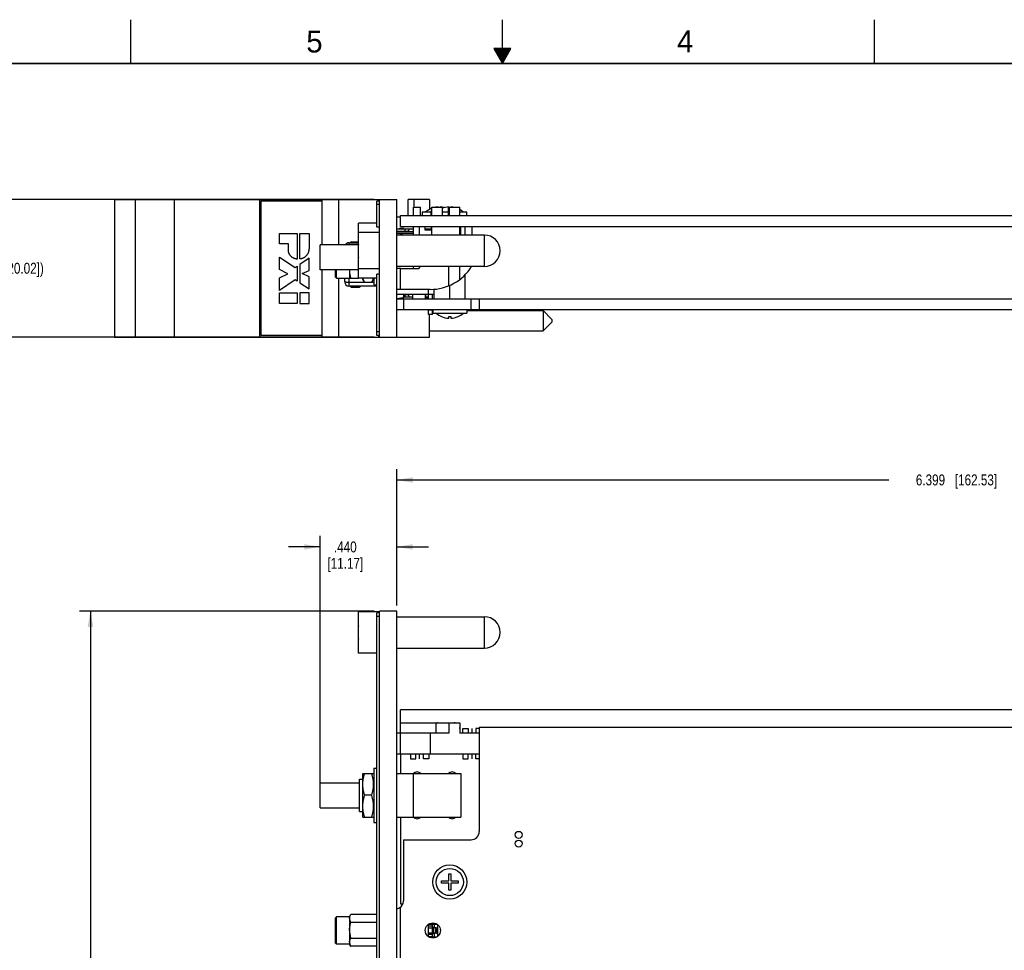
# Model space of a CAD drawing. Header units: inches. Extents: x 0 to 34, y 0 to 22.
# Tile 20 of 30: x 11.5 to 22.7, y 11.4 to 22. Entities that reach past the tile are written whole.
import ezdxf

# ---------------------------------------------------------------- set-up
doc = ezdxf.new("R2010")
doc.units = ezdxf.units.IN
doc.header["$LTSCALE"] = 1.87
doc.header["$MEASUREMENT"] = 0
doc.layers.get('0').update_dxf_attribs({"linetype": 'CONTINUOUS'})
for name, color, linetype in [('02___PRT_ALL_AXES', 7, 'CONTINUOUS'), ('03___PRT_ALL_CURVES', 7, 'CONTINUOUS'), ('COSMETIC', 7, 'CONTINUOUS'), ('DATUMCURVES', 7, 'CONTINUOUS'), ('DIMENSIONS', 7, 'CONTINUOUS')]:
    doc.layers.add(name, color=color, linetype=linetype)
doc.styles.get("Standard").update_dxf_attribs({"font": 'txt', "width": 0.8})
doc.styles.add('TEXTSTYLE_2', font='txt')
doc.dimstyles.new('DIMSTYLE_1', dxfattribs={"dimtxt": 0.125, "dimasz": 0.18, "dimexe": 0.125, "dimexo": 0.0625, "dimgap": 0.0625, "dimtad": 0, "dimtih": 1, "dimtoh": 1, "dimdec": 3, "dimlfac": 0.5, "dimzin": 4, "dimdsep": 46, "dimtxsty": 'STANDARD', "dimblk": '_FILLED', "dimblk1": '_FILLED', "dimblk2": '_FILLED', "dimcen": 0.09, "dimadec": 0, "dimazin": 0, "dimtp": 0.001, "dimtm": 0.001, "dimtfac": 1, "dimtdec": 3, "dimtofl": 0, "dimtmove": 0, "dimatfit": 3, "dimldrblk": '_FILLED', "dimfxl": 1, "dimtolj": 1, "dimtzin": 4, "dimarcsym": 0})

# ---------------------------------------------------------------- blocks, each defined once
blk = doc.blocks.new('_FILLED')
at = {"color": 0, "linetype": 'BYBLOCK'}
blk.add_solid([(0, 0), (-1, 0.174), (-1, -0.174)], dxfattribs=at)
blk = doc.blocks.new('*D15')
at = {"layer": 'DIMENSIONS', "color": 2, "linetype": 'CONTINUOUS'}
for p, q in [((15.794, 15.299), (15.794, 16.861)), ((28.592, 14.01), (28.592, 16.861)), ((15.794, 16.736), (21.418, 16.736)), ((28.592, 16.736), (22.968, 16.736))]:
    blk.add_line(p, q, dxfattribs=at)
at = {"layer": 'DIMENSIONS', "color": 2, "linetype": 'CONTINUOUS', "xscale": 0.18, "yscale": 0.18, "zscale": 0.18, "rotation": 180}
blk.add_blockref('_FILLED', (15.794, 16.736), dxfattribs=at)
at = {"layer": 'DIMENSIONS', "color": 2, "linetype": 'CONTINUOUS', "xscale": 0.18, "yscale": 0.18, "zscale": 0.18}
blk.add_blockref('_FILLED', (28.592, 16.736), dxfattribs=at)
at = {"layer": 'DIMENSIONS', "color": 2, "linetype": 'CONTINUOUS', "insert": (22.193, 16.799), "char_height": 0.125, "width": 1.425, "attachment_point": 2, "line_spacing_factor": 0.9}
blk.add_mtext('6.399{\\Ftxt.shx;\\W1.000000;\\H0.125000; }[162.53]', dxfattribs=at)
blk = doc.blocks.new('*D17')
at = {"layer": 'DIMENSIONS', "color": 2, "linetype": 'CONTINUOUS'}
for p, q in [((15.532, 15.236), (12.164, 15.236)), ((12.289, 15.236), (12.289, 10.224)), ((12.289, 4.961), (12.289, 9.974)), ((15.114, 4.961), (12.164, 4.961))]:
    blk.add_line(p, q, dxfattribs=at)
at = {"layer": 'DIMENSIONS', "color": 2, "linetype": 'CONTINUOUS', "xscale": 0.18, "yscale": 0.18, "zscale": 0.18}
for p, rotation in [((12.289, 15.236), 90), ((12.289, 4.961), 270)]:
    blk.add_blockref('_FILLED', p, dxfattribs=dict(at, rotation=rotation))
at = {"layer": 'DIMENSIONS', "color": 2, "linetype": 'CONTINUOUS', "insert": (12.289, 10.161), "char_height": 0.125, "width": 1.325, "attachment_point": 2, "line_spacing_factor": 0.9}
blk.add_mtext('5.138{\\Ftxt.shx;\\W1.000000;\\H0.125000; }[130.5]', dxfattribs=at)
blk = doc.blocks.new('*D18')
at = {"layer": 'DIMENSIONS', "color": 2, "linetype": 'CONTINUOUS'}
for p, q in [((14.915, 13.192), (14.915, 16.096)), ((15.794, 15.299), (15.794, 16.096)), ((14.915, 15.971), (14.555, 15.971)), ((15.794, 15.971), (16.154, 15.971))]:
    blk.add_line(p, q, dxfattribs=at)
at = {"layer": 'DIMENSIONS', "color": 2, "linetype": 'CONTINUOUS', "xscale": 0.18, "yscale": 0.18, "zscale": 0.18}
blk.add_blockref('_FILLED', (14.915, 15.971), dxfattribs=at)
at = {"layer": 'DIMENSIONS', "color": 2, "linetype": 'CONTINUOUS', "xscale": 0.18, "yscale": 0.18, "zscale": 0.18, "rotation": 180}
blk.add_blockref('_FILLED', (15.794, 15.971), dxfattribs=at)
at = {"layer": 'DIMENSIONS', "color": 2, "linetype": 'CONTINUOUS', "insert": (15.204, 16.033), "char_height": 0.125, "width": 0.7, "attachment_point": 2, "line_spacing_factor": 0.9}
blk.add_mtext('.440\\P[11.17]', dxfattribs=at)
blk = doc.blocks.new('*D19')
at = {"layer": 'DIMENSIONS', "color": 2, "linetype": 'CONTINUOUS'}
for p, q in [((15.197, 10.876), (14.796, 10.876)), ((15.564, 10.876), (15.924, 10.876))]:
    blk.add_line(p, q, dxfattribs=at)
at = {"layer": 'DIMENSIONS', "color": 2, "linetype": 'CONTINUOUS', "xscale": 0.18, "yscale": 0.18, "zscale": 0.18}
blk.add_blockref('_FILLED', (15.197, 10.876), dxfattribs=at)
at = {"layer": 'DIMENSIONS', "color": 2, "linetype": 'CONTINUOUS', "xscale": 0.18, "yscale": 0.18, "zscale": 0.18, "rotation": 180}
blk.add_blockref('_FILLED', (15.564, 10.876), dxfattribs=at)
at = {"layer": 'DIMENSIONS', "color": 2, "linetype": 'CONTINUOUS', "insert": (14.733, 10.939), "char_height": 0.125, "width": 1.125, "attachment_point": 3, "line_spacing_factor": 0.9}
blk.add_mtext('.184{\\Ftxt.shx;\\W1.000000;\\H0.125000; }[4.66]', dxfattribs=at)
blk = doc.blocks.new('*D21')
at = {"layer": 'DIMENSIONS', "color": 2, "linetype": 'CONTINUOUS'}
for p, q in [((15.532, 19.945), (11.196, 19.945)), ((11.321, 19.945), (11.321, 19.282)), ((11.321, 18.369), (11.321, 19.032)), ((15.532, 18.369), (11.196, 18.369))]:
    blk.add_line(p, q, dxfattribs=at)
at = {"layer": 'DIMENSIONS', "color": 2, "linetype": 'CONTINUOUS', "xscale": 0.18, "yscale": 0.18, "zscale": 0.18}
for p, rotation in [((11.321, 19.945), 90), ((11.321, 18.369), 270)]:
    blk.add_blockref('_FILLED', p, dxfattribs=dict(at, rotation=rotation))
at = {"layer": 'DIMENSIONS', "color": 2, "linetype": 'CONTINUOUS', "insert": (11.321, 19.22), "char_height": 0.125, "width": 1.425, "attachment_point": 2, "line_spacing_factor": 0.9}
blk.add_mtext('(.788{\\Ftxt.shx;\\W1.000000;\\H0.125000; }[20.02])', dxfattribs=at)

msp = doc.modelspace()

# ---------------------------------------------------------------- linework, layer by layer
at = {"color": 2, "linetype": 'CONTINUOUS'}
for p, q in [((12.75, 21.5), (12.75, 22)), ((17, 21.5), (17, 22)), ((21.25, 22), (21.25, 21.5)), ((16.902, 21.6697), (17, 21.5)), ((17.098, 21.6697), (16.902, 21.6697)), ((16.9076, 21.66), (17.0924, 21.66)), ((16.9134, 21.65), (17.0866, 21.65)), ((16.9192, 21.64), (17.0808, 21.64)), ((16.925, 21.63), (17.0751, 21.63)), ((16.9307, 21.62), (17.0693, 21.62)), ((17, 21.5), (17.098, 21.6697)), ((16.9365, 21.61), (17.0635, 21.61)), ((16.9423, 21.6), (17.0578, 21.6)), ((16.9481, 21.59), (17.052, 21.59)), ((16.9538, 21.58), (17.0462, 21.58)), ((16.9596, 21.57), (17.0404, 21.57)), ((16.9654, 21.56), (17.0347, 21.56)), ((16.9712, 21.55), (17.0289, 21.55)), ((16.9769, 21.54), (17.0231, 21.54)), ((16.9827, 21.53), (17.0173, 21.53)), ((16.9885, 21.52), (17.0116, 21.52)), ((16.9942, 21.51), (17.0058, 21.51))]:
    msp.add_line(p, q, dxfattribs=at)
at = {"color": 7, "linetype": 'CONTINUOUS'}
for p, q in [((12.5641, 19.9454), (12.5641, 18.3694)), ((12.5641, 19.9454), (15.7941, 19.9454)), ((12.8041, 18.3694), (12.8041, 19.9454)), ((13.2512, 18.3694), (13.2512, 19.9454)), ((14.2219, 19.9454), (14.2219, 18.3694)), ((14.2232, 19.9454), (14.2232, 18.3694)), ((14.9341, 19.9454), (14.9341, 19.4245)), ((15.1241, 19.9454), (15.1241, 19.4245)), ((15.5841, 19.9454), (15.5841, 19.9254)), ((15.5941, 18.3694), (15.5941, 19.9454)), ((15.7941, 18.3694), (15.7941, 19.9454)), ((15.9221, 19.7594), (15.9221, 19.9454)), ((16.1661, 19.9454), (15.9221, 19.9454)), ((15.9901, 19.8554), (15.9901, 19.9454)), ((16.1661, 19.9454), (16.1661, 19.831)), ((14.2362, 19.9234), (14.2362, 18.3914)), ((14.9341, 19.9234), (14.2362, 19.9234)), ((15.5641, 19.6263), (15.5641, 19.9254)), ((15.5941, 19.9254), (15.5641, 19.9254)), ((15.5941, 19.8854), (15.5641, 19.8854)), ((15.9847, 19.7594), (15.9847, 19.8554)), ((15.9847, 19.8554), (16.0647, 19.8554)), ((16.0647, 19.7594), (16.0647, 19.8554)), ((16.1816, 19.8387), (16.1816, 19.839)), ((16.2643, 19.8554), (16.2643, 19.8588)), ((16.2879, 19.8588), (16.2879, 19.8554)), ((16.3847, 19.7594), (16.3847, 19.8554)), ((16.3847, 19.8554), (16.3941, 19.8554)), ((16.3863, 19.8554), (16.3863, 19.8588)), ((16.4099, 19.8588), (16.4099, 19.8554)), ((15.7941, 19.7454), (15.8341, 19.7454)), ((15.8341, 19.6354), (15.8341, 19.7594)), ((15.8341, 19.7594), (28.5921, 19.7594)), ((16.0812, 19.7987), (16.0812, 19.7594)), ((16.1867, 19.7987), (16.0812, 19.7987)), ((16.1867, 19.7594), (16.1867, 19.8154)), ((16.1867, 19.8154), (16.1941, 19.8154)), ((16.3847, 19.7987), (16.3141, 19.7987)), ((16.593, 19.7987), (16.5141, 19.7987)), ((16.593, 19.7594), (16.593, 19.7987)), ((15.3541, 19.0424), (15.3541, 19.6724)), ((15.5641, 19.6724), (15.3541, 19.6724)), ((15.5941, 19.6263), (15.5641, 19.6263)), ((15.9827, 19.6058), (15.7941, 19.6058)), ((15.8267, 19.6137), (15.8157, 19.6058)), ((15.874, 19.6137), (15.8267, 19.6137)), ((15.8341, 19.6354), (28.608, 19.6354)), ((15.874, 19.6058), (15.874, 19.6137)), ((15.8897, 19.5822), (15.8897, 19.6058)), ((15.9291, 19.594), (15.9173, 19.5822)), ((15.9291, 19.6058), (15.9291, 19.594)), ((15.9827, 19.5374), (15.9827, 19.6354)), ((16.1147, 19.6354), (16.1147, 19.5954)), ((16.1771, 19.6058), (16.1147, 19.6058)), ((16.1147, 19.5954), (16.1941, 19.5954)), ((16.1771, 19.5954), (16.1771, 19.6058)), ((16.1867, 19.6354), (16.1867, 19.5954)), ((16.5141, 19.5374), (16.5141, 19.6354)), ((16.5247, 19.5374), (16.5247, 19.6354)), ((16.5753, 19.5374), (16.5753, 19.6354)), ((15.5941, 19.5649), (15.3541, 19.5649)), ((15.7941, 19.5822), (15.9173, 19.5822)), ((15.9827, 19.5743), (15.7941, 19.5743)), ((15.7941, 19.5586), (15.9827, 19.5586)), ((15.8341, 19.5374), (15.8341, 19.5554)), ((15.8341, 19.5554), (15.8668, 19.5374)), ((15.874, 19.5743), (15.874, 19.5822)), ((14.9146, 19.1385), (14.9147, 19.4245)), ((15.353, 19.4245), (14.9147, 19.4245)), ((15.2441, 19.4484), (15.2441, 19.4245)), ((15.2441, 19.4484), (15.3541, 19.4484)), ((15.2756, 19.4602), (15.2598, 19.4484)), ((15.2756, 19.4602), (15.3541, 19.4602)), ((15.2992, 19.4484), (15.2992, 19.4602)), ((15.3386, 19.4602), (15.3386, 19.4484)), ((15.35, 19.3849), (15.3541, 19.3849)), ((15.3541, 19.3298), (15.35, 19.3298)), ((15.5941, 19.1499), (15.3541, 19.1499)), ((15.8341, 18.9154), (15.8341, 19.1554)), ((15.8341, 19.1554), (16.0461, 19.1554)), ((15.9827, 19.1554), (15.9827, 19.1774)), ((16.0461, 19.1554), (16.0619, 19.1774)), ((16.3881, 18.9574), (16.3881, 19.1774)), ((16.5141, 19.0296), (16.5141, 19.1774)), ((15.3541, 19.1385), (14.9146, 19.1385)), ((14.9341, 19.1385), (14.9341, 18.3694)), ((15.0921, 19.0553), (15.0921, 19.1385)), ((15.0921, 19.0553), (15.1041, 19.0433)), ((15.1041, 19.0433), (15.1041, 19.1385)), ((15.1241, 19.0433), (15.1241, 18.3694)), ((15.1968, 19.0018), (15.1968, 19.0433)), ((15.2441, 19.0433), (15.2441, 18.9523)), ((15.5641, 19.0424), (15.3541, 19.0424)), ((15.4026, 19.0335), (15.4026, 19.0424)), ((15.4261, 18.9928), (15.4026, 19.0335)), ((15.5051, 18.9928), (15.5286, 19.0334)), ((15.5287, 19.0424), (15.5286, 18.9694)), ((15.5641, 18.3894), (15.5641, 19.0884)), ((15.5941, 19.0884), (15.5641, 19.0884)), ((16.5161, 19.0314), (16.5247, 19.0314)), ((16.5247, 19.0314), (16.5247, 19.0387)), ((16.5753, 18.8086), (16.5753, 19.0848)), ((15.1968, 18.9995), (15.1968, 18.9995)), ((15.2441, 18.9978), (15.4232, 18.9978)), ((15.5641, 18.9523), (15.2441, 18.9523)), ((15.2598, 18.9523), (15.2756, 18.9405)), ((15.2756, 18.9405), (15.3622, 18.9405)), ((15.2992, 18.9405), (15.2992, 18.9523)), ((15.3386, 18.9523), (15.3386, 18.9405)), ((15.3622, 18.9405), (15.3779, 18.9523)), ((15.5051, 18.9928), (15.4261, 18.9928)), ((15.5081, 18.9978), (15.5286, 18.9978)), ((15.5286, 18.9694), (15.5641, 18.9694)), ((16.2209, 18.8086), (16.2209, 18.9176)), ((16.3981, 18.8086), (16.3981, 18.962)), ((15.7941, 18.8617), (16.2209, 18.8617)), ((15.7941, 18.8104), (15.874, 18.8243)), ((15.7941, 18.8086), (27.6828, 18.8086)), ((16.1756, 18.9154), (15.8341, 18.9154)), ((15.84, 18.8184), (15.874, 18.8184)), ((15.874, 18.8224), (15.8627, 18.8224)), ((15.8692, 18.8086), (15.8692, 18.6846)), ((15.874, 18.8243), (15.874, 18.8617)), ((15.9173, 18.8539), (15.874, 18.8539)), ((15.874, 18.8302), (15.9291, 18.8302)), ((15.874, 18.8294), (15.9732, 18.8294)), ((15.874, 18.8184), (15.874, 18.8224)), ((15.8897, 18.8302), (15.8897, 18.8539)), ((15.9173, 18.8539), (15.9291, 18.8421)), ((15.9291, 18.8421), (15.9291, 18.8302)), ((15.9732, 18.8617), (15.9732, 18.8086)), ((15.9766, 18.8086), (15.9766, 18.8617)), ((16.1178, 18.8617), (16.1178, 18.8086)), ((16.1212, 18.8617), (16.1212, 18.8086)), ((16.1535, 18.8263), (16.1212, 18.8263)), ((16.1535, 18.8086), (16.1535, 18.9154)), ((16.2008, 18.8086), (16.2008, 18.8617)), ((16.2165, 18.8617), (16.2165, 18.8086)), ((16.6412, 18.6846), (16.6412, 18.8086)), ((16.7352, 18.8086), (16.7352, 18.6846)), ((15.7941, 18.6846), (28.5432, 18.6846)), ((16.1535, 18.6295), (16.1535, 18.6846)), ((16.2008, 18.6767), (16.1535, 18.6767)), ((16.2008, 18.6295), (16.1535, 18.6295)), ((16.1661, 18.3694), (16.1661, 18.6295)), ((16.2008, 18.6295), (16.2008, 18.6846)), ((16.2032, 18.6846), (16.2032, 18.6452)), ((16.2032, 18.6452), (16.593, 18.6452)), ((16.3036, 18.6049), (16.3036, 18.6053)), ((16.3863, 18.5852), (16.3863, 18.6053)), ((16.4099, 18.6053), (16.4099, 18.5852)), ((16.4926, 18.6053), (16.4926, 18.6049)), ((16.593, 18.6846), (16.593, 18.6452)), ((16.593, 18.6724), (17.4661, 18.6724)), ((17.4661, 18.6724), (17.4661, 18.4424)), ((17.4661, 18.6724), (17.5661, 18.5724)), ((17.4661, 18.4424), (17.5661, 18.5424)), ((17.5661, 18.5723), (17.5661, 18.5424)), ((12.5641, 18.3694), (16.1661, 18.3694)), ((14.2362, 18.3914), (14.9341, 18.3914)), ((15.5941, 18.4294), (15.5641, 18.4294)), ((15.5941, 18.3894), (15.5641, 18.3894)), ((15.5841, 18.3894), (15.5841, 18.3694)), ((16.1661, 18.4424), (17.4661, 18.4424)), ((15.3541, 14.7555), (15.3541, 15.2295)), ((15.5941, 15.2295), (15.3541, 15.2295)), ((15.5641, 6.9965), (15.5641, 15.2165)), ((15.5941, 15.2165), (15.5641, 15.2165)), ((15.5941, 6.3505), (15.5941, 15.2365)), ((15.7941, 15.2365), (15.5941, 15.2365)), ((15.7941, 6.3446), (15.7941, 15.2365)), ((15.5941, 15.1765), (15.5641, 15.1765)), ((15.3541, 15.02), (15.35, 15.02)), ((15.35, 14.9649), (15.3541, 14.9649)), ((15.5641, 14.7555), (15.3541, 14.7555)), ((15.8341, 13.7194), (15.8341, 14.1054)), ((28.4341, 14.1054), (15.8341, 14.1054)), ((15.8341, 13.9594), (16.5141, 13.9594)), ((16.2376, 13.9594), (16.2376, 13.8394)), ((16.3881, 13.9594), (16.3881, 13.8394)), ((16.5141, 13.9594), (16.5141, 13.8394)), ((16.7352, 13.9054), (16.7352, 12.7154)), ((25.0242, 13.9054), (16.7352, 13.9054)), ((16.3881, 13.8394), (15.8341, 13.8394)), ((16.1756, 13.8394), (16.1756, 13.5994)), ((16.7341, 13.8394), (16.5141, 13.8394)), ((15.8341, 13.5994), (15.8341, 13.3795)), ((16.7341, 13.5994), (15.8341, 13.5994)), ((15.5287, 13.4415), (15.5286, 12.8175)), ((15.5287, 13.4415), (15.5641, 13.4415)), ((15.3646, 12.9435), (15.3647, 13.3155)), ((15.3647, 13.3155), (15.4027, 13.3155)), ((15.4026, 12.8815), (15.4027, 13.3155)), ((15.4038, 13.3795), (15.4027, 13.3775)), ((15.4027, 13.3155), (15.4027, 13.3775)), ((15.4038, 13.3795), (15.5275, 13.3795)), ((15.5287, 13.3775), (15.5275, 13.3795)), ((15.7947, 13.3795), (16.5247, 13.3794)), ((15.9826, 12.8795), (15.9827, 13.3795)), ((16.5247, 13.3794), (16.5246, 12.8794)), ((14.9146, 12.9866), (14.9147, 13.2726)), ((14.9147, 13.2726), (15.3647, 13.2725)), ((15.5051, 13.1295), (15.4261, 13.1295)), ((14.9146, 12.9866), (15.3646, 12.9865)), ((15.3646, 12.9435), (15.4026, 12.9435)), ((15.4038, 12.8795), (15.4026, 12.8815)), ((15.4038, 12.8795), (15.5275, 12.8795)), ((15.5286, 12.8815), (15.5275, 12.8795)), ((15.7946, 12.8795), (16.5246, 12.8794)), ((15.8341, 12.8795), (15.8341, 11.8889)), ((15.5286, 12.8175), (15.5641, 12.8175)), ((15.8692, 12.6214), (15.8692, 11.9229)), ((15.8692, 12.6214), (16.6412, 12.6214)), ((16.3863, 12.1497), (16.3863, 12.2324)), ((16.3863, 12.2324), (16.4099, 12.2324)), ((16.4099, 12.2324), (16.4099, 12.1497)), ((16.3036, 12.1261), (16.3036, 12.1497)), ((16.3036, 12.1497), (16.3863, 12.1497)), ((16.3863, 12.1261), (16.3036, 12.1261)), ((16.3863, 12.0434), (16.3863, 12.1261)), ((16.4099, 12.1497), (16.4926, 12.1497)), ((16.4099, 12.1261), (16.4099, 12.0434)), ((16.4926, 12.1261), (16.4099, 12.1261)), ((16.4926, 12.1497), (16.4926, 12.1261)), ((16.4099, 12.0434), (16.3863, 12.0434)), ((15.8341, 11.8889), (15.8621, 11.8889)), ((15.0921, 11.7295), (15.1041, 11.7415)), ((15.0921, 11.4395), (15.0921, 11.7295)), ((15.1041, 11.4275), (15.1041, 11.7415)), ((15.2521, 11.7415), (15.1041, 11.7415)), ((16.1535, 11.5165), (16.1535, 11.6524)), ((16.2008, 11.6317), (16.1535, 11.6317)), ((16.2008, 11.612), (16.1535, 11.612)), ((16.2008, 11.6553), (16.157, 11.6553)), ((16.1594, 11.6573), (16.2511, 11.6573)), ((16.2008, 11.5116), (16.2008, 11.6573)), ((16.2165, 11.616), (16.2401, 11.616)), ((16.2165, 11.553), (16.2165, 11.6159)), ((16.2244, 11.616), (16.2244, 11.6573)), ((16.2401, 11.553), (16.2401, 11.6159)), ((16.2559, 11.5687), (16.2559, 11.6002)), ((16.2606, 11.5196), (16.2606, 11.6493)), ((16.1535, 11.5569), (16.2008, 11.5569)), ((16.2008, 11.5372), (16.1535, 11.5372)), ((16.157, 11.5136), (16.2008, 11.5136)), ((16.1593, 11.5116), (16.2511, 11.5116)), ((16.2401, 11.553), (16.2165, 11.553)), ((16.2244, 11.5116), (16.2244, 11.553)), ((15.0921, 11.4395), (15.1041, 11.4275)), ((15.2521, 11.4275), (15.1041, 11.4275))]:
    msp.add_line(p, q, dxfattribs=at)
at = {"color": 7, "linetype": 'CONTINUOUS', "const_width": 0.02}
msp.add_lwpolyline([(33.5, 21.5), (0.5, 21.5)], dxfattribs=at)
at = {"color": 7, "linetype": 'CONTINUOUS'}
for radius in [0.1949, 0.1555]:
    msp.add_circle((16.3981, 12.1379), radius, dxfattribs=at)
for centre, radius, start, end in [((16.2761, 19.6296), 0.2298, 114.28391, 132.59898), ((16.2761, 19.6296), 0.2295, 110.92899, 114.31814), ((16.2761, 19.6296), 0.2295, 92.95063, 100.22824), ((16.2761, 19.6296), 0.2295, 74.59107, 87.04937), ((16.3981, 19.6296), 0.2295, 92.95063, 111.47233), ((16.3981, 19.6296), 0.2295, 79.71633, 87.04937), ((16.3981, 19.6296), 0.2298, 47.40102, 59.67423), ((15.2441, 19.4011), 0.0472, 90.00043, 150.03374), ((15.9747, 19.3574), 0.6254, 172.97195, 177.47432), ((15.9747, 19.3574), 0.6254, 182.52568, 187.02765), ((16.1756, 19.4739), 0.5585, 270, 327.90813), ((15.2909, 19.0017), 0.0941, 179.93735, 181.29579), ((15.2441, 18.9995), 0.0472, 180.00043, 269.99923), ((15.2363, 19.1578), 0.1597, 262.81893, 264.26098), ((15.2397, 19.1916), 0.1936, 264.23952, 265.81753), ((15.242, 19.2215), 0.2236, 265.79069, 266.78283), ((15.2439, 19.2562), 0.2584, 266.80664, 270.04515), ((16.1653, 18.8692), 0.0551, 231.5672, 257.48845), ((16.2165, 18.6491), 0.0157, 149.20628, 179.99983), ((16.3981, 18.8143), 0.2298, 227.40102, 245.71609), ((16.3981, 18.8143), 0.2295, 245.68186, 267.04937), ((16.3981, 18.8143), 0.2094, 266.76695, 273.23305), ((16.3981, 18.8143), 0.2295, 272.95063, 294.31814), ((16.3981, 18.8143), 0.2298, 294.28391, 312.59898), ((15.9747, 14.9925), 0.6254, 172.94319, 177.47432), ((15.9747, 14.9925), 0.6254, 182.52568, 187.0613), ((16.2541, 13.8994), 0.061, 85.21043, 94.78957), ((16.4541, 13.8994), 0.061, 85.21043, 94.78957), ((16.4541, 13.8994), 0.061, 354.98608, 5.01392), ((16.0261, 13.3294), 0.067, 49.03095, 130.97512), ((16.4261, 13.3294), 0.067, 48.97646, 131.01169), ((16.0261, 12.9294), 0.067, 228.97308, 311.0113), ((16.4261, 12.9294), 0.067, 229.03135, 310.95682), ((16.6412, 12.7154), 0.094, 270, 360), ((15.7752, 11.9229), 0.094, 281.7907, 360), ((16.2165, 11.6319), 0.0159, 247.63896, 258.8245), ((16.2165, 11.6318), 0.0159, 258.79442, 269.88776), ((16.2401, 11.5688), 0.0159, 270.11225, 281.20841), ((16.2401, 11.5689), 0.0159, 281.17831, 292.36356)]:
    msp.add_arc(centre, radius, start, end, dxfattribs=at)
for points, knots in [([(15.4261, 18.9928), (15.4238, 18.9968), (15.4205, 19.0029), (15.4166, 19.0111), (15.413, 19.0193), (15.41, 19.0276), (15.4076, 19.036), (15.4066, 19.0402), (15.4061, 19.0424)], [0, 0, 0, 0, 0.2586931, 0.3858225, 0.5114493, 0.7582872, 0.879723, 1, 1, 1, 1]), ([(15.5052, 18.9928), (15.5075, 18.9968), (15.5108, 19.0029), (15.5147, 19.0111), (15.5183, 19.0193), (15.5213, 19.0276), (15.5237, 19.036), (15.5247, 19.0402), (15.5252, 19.0424)], [0, 0, 0, 0, 0.2586961, 0.3858265, 0.5114538, 0.7582909, 0.8797253, 1, 1, 1, 1]), ([(15.1968, 19.006), (15.1968, 19.0053), (15.198, 19.0041), (15.1999, 19.0031), (15.2032, 19.0018), (15.2087, 19.0005), (15.2136, 18.9998), (15.2163, 18.9994)], [0, 0, 0, 0, 0.1092225, 0.1969287, 0.310033, 0.6105882, 1, 1, 1, 1]), ([(15.4261, 13.1295), (15.4244, 13.1346), (15.4212, 13.1448), (15.4168, 13.1602), (15.413, 13.1757), (15.4097, 13.1913), (15.4071, 13.207), (15.4055, 13.2202), (15.4046, 13.2307), (15.404, 13.2413), (15.4037, 13.2545), (15.404, 13.2677), (15.4046, 13.2783), (15.4055, 13.2888), (15.4071, 13.302), (15.4097, 13.3177), (15.413, 13.3333), (15.4168, 13.3488), (15.4212, 13.3642), (15.4245, 13.3744), (15.4261, 13.3795)], [0, 0, 0, 0, 0.0629138, 0.1256938, 0.1883377, 0.2508534, 0.313253, 0.3755572, 0.4066834, 0.4377967, 0.4999961, 0.5621956, 0.5933091, 0.6244356, 0.6867404, 0.749141, 0.8116578, 0.874303, 0.9370846, 1, 1, 1, 1]), ([(15.5051, 13.1295), (15.5068, 13.1346), (15.5101, 13.1448), (15.5145, 13.1602), (15.5183, 13.1757), (15.5216, 13.1913), (15.5242, 13.207), (15.5258, 13.2202), (15.5267, 13.2307), (15.5273, 13.2413), (15.5276, 13.2545), (15.5273, 13.2677), (15.5267, 13.2783), (15.5258, 13.2888), (15.5242, 13.302), (15.5216, 13.3177), (15.5183, 13.3333), (15.5145, 13.3488), (15.5101, 13.3642), (15.5069, 13.3744), (15.5052, 13.3795)], [0, 0, 0, 0, 0.0629154, 0.125697, 0.1883422, 0.250859, 0.3132596, 0.3755644, 0.4066909, 0.4378044, 0.5000039, 0.5622033, 0.5933166, 0.6244428, 0.686747, 0.7491466, 0.8116623, 0.8743062, 0.9370862, 1, 1, 1, 1]), ([(15.4261, 12.8795), (15.4244, 12.8846), (15.4212, 12.8948), (15.4168, 12.9102), (15.4129, 12.9257), (15.4097, 12.9413), (15.4071, 12.957), (15.4055, 12.9702), (15.4046, 12.9807), (15.404, 12.9913), (15.4037, 13.0045), (15.404, 13.0177), (15.4046, 13.0283), (15.4055, 13.0388), (15.4071, 13.052), (15.4097, 13.0677), (15.4129, 13.0833), (15.4168, 13.0988), (15.4212, 13.1142), (15.4244, 13.1244), (15.4261, 13.1295)], [0, 0, 0, 0, 0.0629154, 0.125697, 0.1883422, 0.250859, 0.3132596, 0.3755644, 0.4066909, 0.4378044, 0.5000039, 0.5622033, 0.5933166, 0.6244428, 0.686747, 0.7491466, 0.8116623, 0.8743062, 0.9370862, 1, 1, 1, 1]), ([(15.5051, 12.8795), (15.5068, 12.8846), (15.5101, 12.8948), (15.5145, 12.9102), (15.5183, 12.9257), (15.5216, 12.9413), (15.5242, 12.957), (15.5257, 12.9702), (15.5266, 12.9807), (15.5273, 12.9913), (15.5276, 13.0045), (15.5273, 13.0177), (15.5266, 13.0283), (15.5257, 13.0388), (15.5242, 13.052), (15.5216, 13.0677), (15.5183, 13.0833), (15.5145, 13.0988), (15.5101, 13.1142), (15.5068, 13.1244), (15.5051, 13.1295)], [0, 0, 0, 0, 0.0629138, 0.1256938, 0.1883377, 0.2508534, 0.313253, 0.3755572, 0.4066834, 0.4377967, 0.4999961, 0.5621956, 0.5933091, 0.6244356, 0.6867404, 0.749141, 0.8116578, 0.874303, 0.9370846, 1, 1, 1, 1]), ([(16.2054, 11.6206), (16.2043, 11.6216), (16.2018, 11.625), (16.2008, 11.6291), (16.2008, 11.6317)], [0, 0, 0, 0, 0.3647179, 1, 1, 1, 1]), ([(16.2105, 11.6172), (16.21, 11.6174), (16.2081, 11.6183), (16.2064, 11.6195), (16.2054, 11.6206)], [0, 0, 0, 0, 0.2712994, 1, 1, 1, 1]), ([(16.2401, 11.616), (16.2427, 11.6159), (16.2484, 11.6145), (16.2544, 11.6084), (16.2559, 11.6028), (16.2559, 11.6002)], [0, 0, 0, 0, 0.3176148, 0.6823533, 1, 1, 1, 1]), ([(16.2008, 11.5372), (16.2008, 11.5398), (16.2018, 11.544), (16.2043, 11.5473), (16.2054, 11.5483)], [0, 0, 0, 0, 0.6352177, 1, 1, 1, 1]), ([(16.2054, 11.5483), (16.2064, 11.5494), (16.2098, 11.5519), (16.2139, 11.553), (16.2165, 11.553)], [0, 0, 0, 0, 0.3647179, 1, 1, 1, 1]), ([(16.2559, 11.5687), (16.2559, 11.5661), (16.2544, 11.5605), (16.2499, 11.5559), (16.2467, 11.5544), (16.2462, 11.5542)], [0, 0, 0, 0, 0.4233801, 0.9095272, 1, 1, 1, 1])]:
    msp.add_open_spline(points, degree=3, knots=knots, dxfattribs=at)
at = {"layer": '02___PRT_ALL_AXES', "color": 7, "linetype": 'CONTINUOUS'}
for p, q in [((16.1941, 19.7594), (16.1941, 19.8554)), ((16.1941, 19.8554), (16.3141, 19.8554)), ((16.3141, 19.7594), (16.3141, 19.8554)), ((16.3941, 19.7594), (16.3941, 19.8554)), ((16.3941, 19.8554), (16.5141, 19.8554)), ((16.5141, 19.7594), (16.5141, 19.8554)), ((16.1941, 19.5374), (16.1941, 19.6354)), ((15.8341, 19.5554), (15.7941, 19.5554)), ((16.7941, 19.5374), (15.7941, 19.5374)), ((16.7941, 19.1774), (16.7941, 19.5374)), ((16.7941, 19.1774), (15.7941, 19.1774)), ((15.8341, 19.1554), (15.7941, 19.1554)), ((15.1041, 19.0433), (15.3541, 19.0433)), ((15.2521, 19.1385), (15.2521, 19.0433)), ((15.8341, 18.9154), (15.7941, 18.9154)), ((15.7941, 15.1725), (16.7941, 15.1725)), ((16.7941, 14.8125), (16.7941, 15.1725)), ((15.7941, 14.8125), (16.7941, 14.8125)), ((15.8341, 13.8394), (15.7941, 13.8394)), ((15.8341, 13.5994), (15.8341, 13.7194)), ((15.8341, 13.5994), (15.7941, 13.5994)), ((15.2521, 11.7415), (15.2661, 11.7657)), ((15.2521, 11.7415), (15.2521, 11.4275)), ((15.5641, 11.7657), (15.2661, 11.7657)), ((15.5641, 11.6751), (15.2661, 11.6751)), ((15.5641, 11.4938), (15.2661, 11.4938)), ((15.2661, 11.4032), (15.2521, 11.4275)), ((15.5641, 11.4032), (15.2661, 11.4032))]:
    msp.add_line(p, q, dxfattribs=at)
for centre, radius in [((17.1861, 12.6774), 0.04), ((17.1861, 12.5774), 0.04), ((16.2052, 11.5844), 0.0866)]:
    msp.add_circle(centre, radius, dxfattribs=at)
for centre, radius, start, end in [((16.7941, 19.3574), 0.18, 270, 90), ((15.4578, 19.1218), 0.2057, 175.35053, 179.99241), ((16.7941, 14.9925), 0.18, 270, 90)]:
    msp.add_arc(centre, radius, start, end, dxfattribs=at)
for points, knots in [([(15.2521, 19.1218), (15.2521, 19.1152), (15.2528, 19.1019), (15.2556, 19.0821), (15.2601, 19.0625), (15.264, 19.0497), (15.2661, 19.0433)], [0, 0, 0, 0, 0.2488557, 0.4982586, 0.74859, 1, 1, 1, 1]), ([(15.2521, 11.7204), (15.2521, 11.7223), (15.2523, 11.7262), (15.253, 11.7319), (15.2542, 11.7377), (15.2558, 11.7434), (15.2579, 11.749), (15.2603, 11.7547), (15.263, 11.7602), (15.2651, 11.7639), (15.2661, 11.7657)], [0, 0, 0, 0, 0.1199185, 0.2404839, 0.3622316, 0.4856154, 0.610956, 0.7384412, 0.8681315, 1, 1, 1, 1]), ([(15.2521, 11.7204), (15.2521, 11.7185), (15.2523, 11.7147), (15.253, 11.7089), (15.2542, 11.7032), (15.2558, 11.6975), (15.2579, 11.6918), (15.2603, 11.6862), (15.263, 11.6806), (15.2651, 11.6769), (15.2661, 11.6751)], [0, 0, 0, 0, 0.1199185, 0.2404839, 0.3622317, 0.4856154, 0.610956, 0.7384412, 0.8681315, 1, 1, 1, 1]), ([(15.2521, 11.5845), (15.2521, 11.5921), (15.2528, 11.6075), (15.2556, 11.6303), (15.2601, 11.6529), (15.264, 11.6677), (15.2661, 11.6751)], [0, 0, 0, 0, 0.2499966, 0.4999937, 0.749996, 1, 1, 1, 1]), ([(15.2521, 11.5845), (15.2521, 11.5768), (15.2528, 11.5614), (15.2556, 11.5386), (15.2601, 11.516), (15.264, 11.5012), (15.2661, 11.4938)], [0, 0, 0, 0, 0.2499967, 0.4999938, 0.749996, 1, 1, 1, 1]), ([(15.2521, 11.4485), (15.2521, 11.4504), (15.2523, 11.4543), (15.253, 11.46), (15.2542, 11.4657), (15.2558, 11.4714), (15.2579, 11.4771), (15.2603, 11.4827), (15.263, 11.4883), (15.2651, 11.492), (15.2661, 11.4938)], [0, 0, 0, 0, 0.1199185, 0.2404839, 0.3622316, 0.4856154, 0.610956, 0.7384412, 0.8681315, 1, 1, 1, 1]), ([(15.2521, 11.4485), (15.2521, 11.4466), (15.2523, 11.4427), (15.253, 11.437), (15.2542, 11.4312), (15.2558, 11.4255), (15.2579, 11.4199), (15.2603, 11.4142), (15.263, 11.4087), (15.2651, 11.405), (15.2661, 11.4032)], [0, 0, 0, 0, 0.1199185, 0.2404839, 0.3622317, 0.4856154, 0.610956, 0.7384412, 0.8681315, 1, 1, 1, 1])]:
    msp.add_open_spline(points, degree=3, knots=knots, dxfattribs=at)
at = {"layer": '03___PRT_ALL_CURVES', "color": 40, "linetype": 'CONTINUOUS'}
for p, q in [((16.0541, 19.5374), (16.0541, 19.6354)), ((16.6541, 19.5374), (16.6541, 19.6354))]:
    msp.add_line(p, q, dxfattribs=at)
at = {"layer": 'COSMETIC', "color": 7, "linetype": 'CONTINUOUS'}
for p, q in [((15.7941, 18.6846), (15.8341, 18.6846)), ((16.5481, 13.8394), (16.5481, 13.8924)), ((16.5481, 13.8924), (16.6101, 13.8924)), ((16.6101, 13.8924), (16.6101, 13.8394)), ((16.6541, 13.8394), (16.6541, 13.8924)), ((16.6981, 13.8924), (16.6981, 13.8394)), ((16.7352, 13.8924), (16.6981, 13.8924)), ((16.7341, 13.7584), (16.7352, 13.7584)), ((16.7352, 13.7194), (16.7341, 13.7194)), ((16.7341, 13.6804), (16.7352, 13.6804)), ((15.9481, 13.5994), (15.9481, 13.5464)), ((15.9481, 13.5464), (16.0101, 13.5464)), ((16.0101, 13.5464), (16.0101, 13.5994)), ((16.0541, 13.5464), (16.0541, 13.5994)), ((16.0981, 13.5464), (16.0981, 13.5994)), ((16.1601, 13.5464), (16.0981, 13.5464)), ((16.1601, 13.5994), (16.1601, 13.5464)), ((16.5481, 13.5994), (16.5481, 13.5464)), ((16.5481, 13.5464), (16.6101, 13.5464)), ((16.6101, 13.5464), (16.6101, 13.5994)), ((16.6541, 13.5464), (16.6541, 13.5994)), ((16.6981, 13.5464), (16.6981, 13.5994)), ((16.7352, 13.5464), (16.6981, 13.5464)), ((15.8341, 7.5398), (15.8341, 11.8496))]:
    msp.add_line(p, q, dxfattribs=at)
msp.add_arc((15.7752, 11.9229), 0.094, 281.58795, 308.78517, dxfattribs=at)
at = {"layer": 'DATUMCURVES', "color": 40, "linetype": 'CONTINUOUS'}
for p, q in [((14.4507, 19.4368), (14.4507, 19.5558)), ((14.4507, 19.5558), (14.6539, 19.5558)), ((14.6539, 19.5558), (14.6539, 19.2622)), ((14.6834, 19.2634), (14.6834, 19.5558)), ((14.6834, 19.5558), (14.7905, 19.5558)), ((14.7905, 19.5558), (14.7905, 19.3961)), ((14.5531, 19.4368), (14.4507, 19.4368)), ((14.5531, 19.3712), (14.5531, 19.4368)), ((14.5533, 19.3673), (14.5532, 19.3703)), ((14.5532, 19.3703), (14.5532, 19.3703)), ((14.5534, 19.3643), (14.5533, 19.3673)), ((14.7873, 19.3687), (14.7869, 19.3663)), ((14.7877, 19.3712), (14.7873, 19.3687)), ((14.7881, 19.3737), (14.7877, 19.3712)), ((14.7885, 19.3762), (14.7881, 19.3737)), ((14.7888, 19.3787), (14.7885, 19.3762)), ((14.7891, 19.3812), (14.7888, 19.3787)), ((14.7894, 19.3837), (14.7891, 19.3812)), ((14.7897, 19.3862), (14.7894, 19.3837)), ((14.7899, 19.3887), (14.7897, 19.3862)), ((14.7901, 19.3912), (14.7899, 19.3887)), ((14.7903, 19.3937), (14.7901, 19.3912)), ((14.7905, 19.3962), (14.7903, 19.3937)), ((14.4505, 19.143), (14.4505, 19.2847)), ((14.4505, 19.2847), (14.632, 19.1655)), ((14.5536, 19.3612), (14.5534, 19.3643)), ((14.5539, 19.3582), (14.5536, 19.3612)), ((14.5542, 19.3552), (14.5539, 19.3582)), ((14.5545, 19.3522), (14.5542, 19.3552)), ((14.5549, 19.3492), (14.5545, 19.3522)), ((14.5554, 19.3462), (14.5549, 19.3492)), ((14.5559, 19.3432), (14.5554, 19.3462)), ((14.5564, 19.3402), (14.5559, 19.3432)), ((14.557, 19.3372), (14.5564, 19.3402)), ((14.5577, 19.3342), (14.557, 19.3372)), ((14.5587, 19.3317), (14.5577, 19.3342)), ((14.5597, 19.3292), (14.5587, 19.3317)), ((14.5608, 19.3267), (14.5597, 19.3292)), ((14.562, 19.3242), (14.5608, 19.3267)), ((14.5632, 19.3218), (14.562, 19.3242)), ((14.5644, 19.3193), (14.5632, 19.3218)), ((14.5657, 19.3169), (14.5644, 19.3193)), ((14.567, 19.3145), (14.5657, 19.3169)), ((14.5684, 19.3121), (14.567, 19.3145)), ((14.5698, 19.3098), (14.5684, 19.3121)), ((14.5713, 19.3075), (14.5698, 19.3098)), ((14.5728, 19.3052), (14.5713, 19.3075)), ((14.575, 19.3022), (14.5728, 19.3052)), ((14.5728, 19.3052), (14.5728, 19.3052)), ((14.5773, 19.2992), (14.575, 19.3022)), ((14.5797, 19.2964), (14.5773, 19.2992)), ((14.5822, 19.2937), (14.5797, 19.2964)), ((14.5849, 19.2911), (14.5822, 19.2937)), ((14.5876, 19.2886), (14.5849, 19.2911)), ((14.5905, 19.2863), (14.5876, 19.2886)), ((14.5934, 19.284), (14.5905, 19.2863)), ((14.5964, 19.2819), (14.5934, 19.284)), ((14.5996, 19.2799), (14.5964, 19.2819)), ((14.6028, 19.278), (14.5996, 19.2799)), ((14.6061, 19.2763), (14.6028, 19.278)), ((14.6061, 19.2762), (14.6061, 19.2763)), ((14.6097, 19.2742), (14.6061, 19.2762)), ((14.6135, 19.2723), (14.6097, 19.2742)), ((14.6173, 19.2705), (14.6135, 19.2723)), ((14.6212, 19.2689), (14.6173, 19.2705)), ((14.6251, 19.2675), (14.6212, 19.2689)), ((14.6291, 19.2663), (14.6251, 19.2675)), ((14.6331, 19.2652), (14.6291, 19.2663)), ((14.6372, 19.2642), (14.6331, 19.2652)), ((14.6413, 19.2635), (14.6372, 19.2642)), ((14.6455, 19.2629), (14.6413, 19.2635)), ((14.6497, 19.2625), (14.6455, 19.2629)), ((14.6539, 19.2622), (14.6497, 19.2625)), ((14.7906, 19.2726), (14.6833, 19.2002)), ((14.6835, 19.2634), (14.6833, 19.2634)), ((14.6877, 19.2635), (14.6835, 19.2634)), ((14.6918, 19.2638), (14.6877, 19.2635)), ((14.6959, 19.2643), (14.6918, 19.2638)), ((14.7, 19.265), (14.6959, 19.2643)), ((14.704, 19.266), (14.7, 19.265)), ((14.708, 19.2671), (14.704, 19.266)), ((14.7119, 19.2684), (14.708, 19.2671)), ((14.7158, 19.2699), (14.7119, 19.2684)), ((14.7196, 19.2716), (14.7158, 19.2699)), ((14.7233, 19.2735), (14.7196, 19.2716)), ((14.7269, 19.2755), (14.7233, 19.2735)), ((14.7304, 19.2778), (14.7269, 19.2755)), ((14.7338, 19.28), (14.7304, 19.2778)), ((14.7371, 19.2822), (14.7338, 19.28)), ((14.7403, 19.2846), (14.7371, 19.2822)), ((14.7435, 19.2871), (14.7403, 19.2846)), ((14.7465, 19.2896), (14.7435, 19.2871)), ((14.7495, 19.2923), (14.7465, 19.2896)), ((14.7524, 19.295), (14.7495, 19.2923)), ((14.7553, 19.2979), (14.7524, 19.295)), ((14.758, 19.3008), (14.7553, 19.2979)), ((14.7606, 19.3038), (14.758, 19.3008)), ((14.7632, 19.3069), (14.7606, 19.3038)), ((14.7656, 19.3101), (14.7632, 19.3069)), ((14.7685, 19.3143), (14.7656, 19.3101)), ((14.7656, 19.3101), (14.7656, 19.3101)), ((14.7711, 19.3186), (14.7685, 19.3143)), ((14.7736, 19.323), (14.7711, 19.3186)), ((14.7759, 19.3275), (14.7736, 19.323)), ((14.778, 19.3321), (14.7759, 19.3275)), ((14.7799, 19.3368), (14.778, 19.3321)), ((14.7816, 19.3416), (14.7799, 19.3368)), ((14.783, 19.3464), (14.7816, 19.3416)), ((14.7843, 19.3513), (14.783, 19.3464)), ((14.7854, 19.3562), (14.7843, 19.3513)), ((14.7863, 19.3612), (14.7854, 19.3562)), ((14.7869, 19.3663), (14.7863, 19.3612)), ((14.7906, 19.1315), (14.7906, 19.2726)), ((14.5469, 19.094), (14.4505, 19.143)), ((14.632, 19.1655), (14.6539, 19.1802)), ((14.6539, 19.1802), (14.6539, 19.0108)), ((14.6833, 19.2002), (14.6833, 18.9912)), ((14.4505, 19.0462), (14.5469, 19.094)), ((14.4505, 18.9045), (14.4505, 19.0462)), ((14.7107, 19.0957), (14.7906, 19.1315)), ((14.7906, 19.0606), (14.7107, 19.0957)), ((14.7906, 18.9201), (14.7906, 19.0606)), ((14.6308, 19.0261), (14.4505, 18.9045)), ((14.6539, 19.0108), (14.6308, 19.0261)), ((14.6833, 18.9912), (14.7906, 18.9201)), ((14.4505, 18.7542), (14.4505, 18.878)), ((14.4505, 18.878), (14.6539, 18.878)), ((14.6539, 18.878), (14.6539, 18.7542)), ((14.6834, 18.878), (14.6834, 18.7542)), ((14.7906, 18.878), (14.6834, 18.878)), ((14.7906, 18.7542), (14.7906, 18.878)), ((14.6539, 18.7542), (14.4505, 18.7542)), ((14.6834, 18.7542), (14.7906, 18.7542))]:
    msp.add_line(p, q, dxfattribs=at)

# ---------------------------------------------------------------- texts
at = {"color": 2, "linetype": 'CONTINUOUS', "char_height": 0.25, "width": 0.25, "attachment_point": 1, "line_spacing_factor": 0.9, "style": 'TEXTSTYLE_2'}
for s, insert in [('5', (14.7577, 21.8747)), ('4', (18.9977, 21.8777))]:
    msp.add_mtext(s, dxfattribs=dict(at, insert=insert))

# ---------------------------------------------------------------- dimensions: what is measured, and where the dimension line sits
at = {"layer": 'DIMENSIONS', "color": 2, "linetype": 'CONTINUOUS'}
dim = msp.add_linear_dim(base=(11.3214, 18.3694), p1=(15.5941, 19.9454), p2=(15.5941, 18.3694), angle=270, text='(<>)', dimstyle='DIMSTYLE_1', dxfattribs=at)
dim.commit()
dim.dimension.update_dxf_attribs({"geometry": '*D21', "text_midpoint": (11.3214, 19.1574), "dimtype": 160})
for base, p1, p2, angle, picture, middle in [((15.7941, 16.7365), (28.5921, 13.9474), (15.7941, 15.2365), 180, '*D15', (22.1931, 16.7365)), ((14.9146, 15.9709), (15.7941, 15.2365), (14.9146, 13.1296), 180, '*D18', (15.3544, 15.8772)), ((12.2892, 4.9606), (15.5941, 15.2365), (15.1761, 4.9606), 270, '*D17', (12.2892, 10.0985))]:
    dim = msp.add_linear_dim(base=base, p1=p1, p2=p2, angle=angle, dimstyle='DIMSTYLE_1', dxfattribs=at)
    dim.commit()
    dim.dimension.update_dxf_attribs({"geometry": picture, "text_midpoint": middle, "dimtype": 160})
dim = msp.add_linear_dim(base=(15.5641, 10.8763), p1=(15.1968, 11.1877), p2=(15.5641, 15.1765), dimstyle='DIMSTYLE_1', dxfattribs=at)
dim.commit()
dim.dimension.update_dxf_attribs({"geometry": '*D19', "text_midpoint": (14.1705, 10.8763), "dimtype": 160})

doc.saveas('drawing.dxf')
